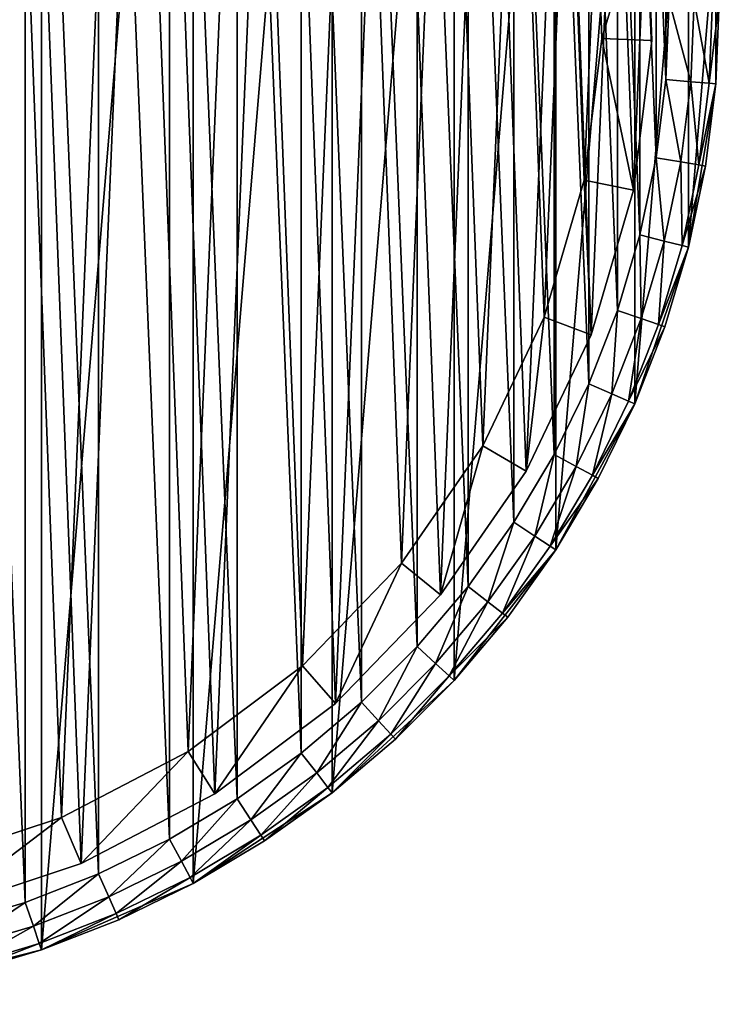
# Model space of a CAD drawing. Header units: millimetres. Extents: x 1 to 231, y -79 to 45.
# Tile 6 of 7: x 173 to 201, y -79 to -40. Entities that reach past the tile are written whole.
import ezdxf

# ---------------------------------------------------------------- set-up
doc = ezdxf.new("R2010")
doc.units = ezdxf.units.MM
doc.header["$LTSCALE"] = 25.4
doc.layers.get('0').update_dxf_attribs({"true_color": 0xff5454})

# ---------------------------------------------------------------- blocks, each defined once
blk = doc.blocks.new('PILLS-I-PLAFON-8266.STL')
at = {"color": 250, "true_color": 0x262626}
mesh = blk.add_polyface(dxfattribs=at)
corners = [(121.824, -29.181, 7.876), (120.737, -42.303, 7.876), (120.737, -35.697, 7.876), (121.824, -48.819, 7.876), (123.969, -22.932, 7.876), (123.969, -55.068, 7.876), (127.113, -17.122, 7.876), (127.113, -60.878, 7.876), (131.171, -11.909, 7.876), (131.171, -66.091, 7.876), (136.031, -7.434, 7.876), (136.031, -70.566, 7.876), (141.562, -3.821, 7.876), (141.562, -74.179, 7.876), (147.612, -1.167, 7.876), (147.612, -76.833, 7.876), (154.016, 0.454, 7.876), (154.016, -78.454, 7.876), (160.6, 1, 7.876), (160.6, -79, 7.876), (167.184, 0.454, 7.876), (167.184, -78.454, 7.876), (173.588, -1.167, 7.876), (173.588, -76.833, 7.876), (179.638, -3.821, 7.876), (179.638, -74.179, 7.876), (185.169, -7.434, 7.876), (185.169, -70.566, 7.876), (190.029, -11.909, 7.876), (190.029, -66.091, 7.876), (194.087, -17.122, 7.876), (194.087, -60.878, 7.876), (197.231, -22.932, 7.876), (197.231, -55.068, 7.876), (199.376, -29.181, 7.876), (199.376, -48.819, 7.876), (200.463, -35.697, 7.876), (200.463, -42.303, 7.876)]
mesh.append_faces([[corners[k] for k in face] for face in [(0, 1, 2), (35, 36, 37)]], dxfattribs={"vtx0": -1, "color": 250})
mesh.append_faces([[corners[k] for k in face] for face in [(1, 0, 3), (3, 4, 5), (5, 6, 7), (7, 8, 9), (9, 10, 11), (11, 12, 13), (13, 14, 15), (15, 16, 17), (17, 18, 19), (19, 20, 21), (21, 22, 23), (23, 24, 25), (25, 26, 27), (27, 28, 29), (29, 30, 31), (31, 32, 33), (33, 34, 35)]], dxfattribs={"vtx0": -1, "vtx1": -1, "color": 250})
mesh.append_faces([[corners[k] for k in face] for face in [(3, 0, 4), (5, 4, 6), (7, 6, 8), (9, 8, 10), (11, 10, 12), (13, 12, 14), (15, 14, 16), (17, 16, 18), (19, 18, 20), (21, 20, 22), (23, 22, 24), (25, 24, 26), (27, 26, 28), (29, 28, 30), (31, 30, 32), (33, 32, 34), (35, 34, 36)]], dxfattribs={"vtx0": -1, "vtx2": -1, "color": 250})
mesh = blk.add_polyface(dxfattribs=at)
corners = [(122.73, -42.138, 31.276), (122.73, -35.862, 31.276), (122.6, -39, 31.276), (123.118, -45.255, 31.276), (123.118, -32.745, 31.276), (123.763, -48.328, 31.276), (123.763, -29.672, 31.276), (124.659, -51.339, 31.276), (124.659, -26.661, 31.276), (125.801, -54.264, 31.276), (125.801, -23.736, 31.276), (127.18, -57.086, 31.276), (127.18, -20.914, 31.276), (128.788, -59.784, 31.276), (128.788, -18.216, 31.276), (130.613, -62.34, 31.276), (130.613, -15.66, 31.276), (132.642, -64.737, 31.276), (132.642, -13.263, 31.276), (134.863, -66.958, 31.276), (134.863, -11.042, 31.276), (137.26, -68.987, 31.276), (137.26, -9.013, 31.276), (139.816, -70.812, 31.276), (139.816, -7.188, 31.276), (142.514, -72.42, 31.276), (142.514, -5.58, 31.276), (145.336, -73.799, 31.276), (145.336, -4.201, 31.276), (148.261, -74.941, 31.276), (148.261, -3.059, 31.276), (151.272, -75.837, 31.276), (151.272, -2.163, 31.276), (154.345, -76.482, 31.276), (154.345, -1.518, 31.276), (157.462, -76.87, 31.276), (157.462, -1.13, 31.276), (160.6, -77, 31.276), (160.6, -1, 31.276), (163.738, -76.87, 31.276), (163.738, -1.13, 31.276), (166.855, -76.482, 31.276), (166.855, -1.518, 31.276), (169.928, -75.837, 31.276), (169.928, -2.163, 31.276), (172.939, -74.941, 31.276), (172.939, -3.059, 31.276), (175.864, -73.799, 31.276), (175.864, -4.201, 31.276), (178.686, -72.42, 31.276), (178.686, -5.58, 31.276), (181.384, -70.812, 31.276), (181.384, -7.188, 31.276), (183.94, -68.987, 31.276), (183.94, -9.013, 31.276), (186.337, -66.958, 31.276), (186.337, -11.042, 31.276), (188.558, -64.737, 31.276), (188.558, -13.263, 31.276), (190.587, -62.34, 31.276), (190.587, -15.66, 31.276), (192.412, -59.784, 31.276), (192.412, -18.216, 31.276), (194.02, -57.086, 31.276), (194.02, -20.914, 31.276), (195.399, -54.264, 31.276), (195.399, -23.736, 31.276), (196.541, -51.339, 31.276), (196.541, -26.661, 31.276), (197.437, -48.328, 31.276), (197.437, -29.672, 31.276), (198.082, -45.255, 31.276), (198.082, -32.745, 31.276), (198.47, -42.138, 31.276), (198.47, -35.862, 31.276), (198.6, -39, 31.276)]
mesh.append_faces([[corners[k] for k in face] for face in [(0, 1, 2), (74, 73, 75)]], dxfattribs={"vtx0": -1, "color": 250})
mesh.append_faces([[corners[k] for k in face] for face in [(1, 3, 4), (4, 5, 6), (6, 7, 8), (8, 9, 10), (10, 11, 12), (12, 13, 14), (14, 15, 16), (16, 17, 18), (18, 19, 20), (20, 21, 22), (22, 23, 24), (24, 25, 26), (26, 27, 28), (28, 29, 30), (30, 31, 32), (32, 33, 34), (34, 35, 36), (36, 37, 38), (38, 39, 40), (40, 41, 42), (42, 43, 44), (44, 45, 46), (46, 47, 48), (48, 49, 50), (50, 51, 52), (52, 53, 54), (54, 55, 56), (56, 57, 58), (58, 59, 60), (60, 61, 62), (62, 63, 64), (64, 65, 66), (66, 67, 68), (68, 69, 70), (70, 71, 72), (72, 73, 74)]], dxfattribs={"vtx0": -1, "vtx1": -1, "color": 250})
mesh.append_faces([[corners[k] for k in face] for face in [(1, 0, 3), (4, 3, 5), (6, 5, 7), (8, 7, 9), (10, 9, 11), (12, 11, 13), (14, 13, 15), (16, 15, 17), (18, 17, 19), (20, 19, 21), (22, 21, 23), (24, 23, 25), (26, 25, 27), (28, 27, 29), (30, 29, 31), (32, 31, 33), (34, 33, 35), (36, 35, 37), (38, 37, 39), (40, 39, 41), (42, 41, 43), (44, 43, 45), (46, 45, 47), (48, 47, 49), (50, 49, 51), (52, 51, 53), (54, 53, 55), (56, 55, 57), (58, 57, 59), (60, 59, 61), (62, 61, 63), (64, 63, 65), (66, 65, 67), (68, 67, 69), (70, 69, 71), (72, 71, 73)]], dxfattribs={"vtx0": -1, "vtx2": -1, "color": 250})
at = {"color": 7, "true_color": 0xffffff}
mesh = blk.add_polyface(dxfattribs=at)
corners = [(123.99, -46.397, 7.221), (123.532, -34.423, 7.221), (123.277, -40.428, 7.221), (124.746, -28.536, 7.221), (125.65, -52.174, 7.221), (126.889, -22.92, 7.221), (128.216, -57.609, 7.221), (128.292, -20.26, 7.221), (131.621, -62.563, 7.221), (129.905, -17.721, 7.221), (133.716, -13.072, 7.221), (135.776, -66.907, 7.221), (138.223, -9.095, 7.221), (140.574, -70.527, 7.221), (143.31, -5.893, 7.221), (145.89, -73.332, 7.221), (148.844, -3.548, 7.221), (151.588, -75.246, 7.221), (154.683, -2.122, 7.221), (157.519, -76.223, 7.221), (160.676, -1.65, 7.221), (163.53, -76.235, 7.221), (166.666, -2.146, 7.221), (169.465, -75.283, 7.221), (172.499, -3.596, 7.221), (175.17, -73.391, 7.221), (178.024, -5.963, 7.221), (180.498, -70.608, 7.221), (183.098, -9.186, 7.221), (185.311, -67.007, 7.221), (187.589, -13.181, 7.221), (189.484, -62.68, 7.221), (191.381, -17.845, 7.221), (192.908, -57.74, 7.221), (194.376, -23.057, 7.221), (195.496, -52.315, 7.221), (196.496, -28.681, 7.221), (197.18, -46.545, 7.221), (197.687, -34.573, 7.221), (197.917, -40.58, 7.221)]
mesh.append_faces([[corners[k] for k in face] for face in [(0, 1, 2), (38, 37, 39)]], dxfattribs={"vtx0": -1, "color": 7})
mesh.append_faces([[corners[k] for k in face] for face in [(1, 0, 3), (3, 4, 5), (5, 6, 7), (7, 8, 9), (9, 8, 10), (10, 11, 12), (12, 13, 14), (14, 15, 16), (16, 17, 18), (18, 19, 20), (20, 21, 22), (22, 23, 24), (24, 25, 26), (26, 27, 28), (28, 29, 30), (30, 31, 32), (32, 33, 34), (34, 35, 36), (36, 37, 38)]], dxfattribs={"vtx0": -1, "vtx1": -1, "color": 7})
mesh.append_faces([[corners[k] for k in face] for face in [(3, 0, 4), (5, 4, 6), (7, 6, 8), (10, 8, 11), (12, 11, 13), (14, 13, 15), (16, 15, 17), (18, 17, 19), (20, 19, 21), (22, 21, 23), (24, 23, 25), (26, 25, 27), (28, 27, 29), (30, 29, 31), (32, 31, 33), (34, 33, 35), (36, 35, 37)]], dxfattribs={"vtx0": -1, "vtx2": -1, "color": 7})
mesh = blk.add_polyface(dxfattribs=at)
corners = [(125.516, -34.668, 0.576), (125.95, -46.001, 0.576), (125.276, -40.352, 0.576), (126.666, -29.096, 0.576), (127.522, -51.468, 0.576), (128.694, -23.781, 0.576), (129.95, -56.613, 0.576), (130.022, -21.263, 0.576), (133.172, -61.301, 0.576), (131.548, -18.86, 0.576), (135.155, -14.461, 0.576), (137.105, -65.412, 0.576), (139.421, -10.697, 0.576), (141.646, -68.839, 0.576), (144.235, -7.666, 0.576), (146.678, -71.493, 0.576), (149.474, -5.447, 0.576), (152.071, -73.306, 0.576), (155, -4.096, 0.576), (157.684, -74.23, 0.576), (160.672, -3.65, 0.576), (163.373, -74.241, 0.576), (166.341, -4.119, 0.576), (168.99, -73.34, 0.576), (171.862, -5.492, 0.576), (174.39, -71.549, 0.576), (177.091, -7.732, 0.576), (179.433, -68.916, 0.576), (181.893, -10.783, 0.576), (183.988, -65.507, 0.576), (186.144, -14.564, 0.576), (187.937, -61.412, 0.576), (189.733, -18.978, 0.576), (191.178, -56.737, 0.576), (192.568, -23.91, 0.576), (193.627, -51.602, 0.576), (194.574, -29.234, 0.576), (195.221, -46.141, 0.576), (195.701, -34.81, 0.576), (195.918, -40.495, 0.576)]
mesh.append_faces([[corners[k] for k in face] for face in [(0, 1, 2), (37, 38, 39)]], dxfattribs={"vtx0": -1, "color": 7})
mesh.append_faces([[corners[k] for k in face] for face in [(1, 3, 4), (4, 5, 6), (6, 7, 8), (8, 10, 11), (11, 12, 13), (13, 14, 15), (15, 16, 17), (17, 18, 19), (19, 20, 21), (21, 22, 23), (23, 24, 25), (25, 26, 27), (27, 28, 29), (29, 30, 31), (31, 32, 33), (33, 34, 35), (35, 36, 37)]], dxfattribs={"vtx0": -1, "vtx1": -1, "color": 7})
mesh.append_faces([[corners[k] for k in face] for face in [(1, 0, 3), (4, 3, 5), (6, 5, 7), (8, 7, 9), (8, 9, 10), (11, 10, 12), (13, 12, 14), (15, 14, 16), (17, 16, 18), (19, 18, 20), (21, 20, 22), (23, 22, 24), (25, 24, 26), (27, 26, 28), (29, 28, 30), (31, 30, 32), (33, 32, 34), (35, 34, 36), (37, 36, 38)]], dxfattribs={"vtx0": -1, "vtx2": -1, "color": 7})
mesh = blk.add_polyface(dxfattribs=at)
corners = [(195.918, -40.495, 0.576), (197.687, -34.573, 2.576), (197.917, -40.58, 2.576), (195.701, -34.81, 0.576)]
mesh.append_faces([[corners[k] for k in face] for face in [(0, 1, 2), (1, 0, 3)]], dxfattribs={"vtx0": -1, "color": 7})
mesh = blk.add_polyface(dxfattribs=at)
corners = [(197.687, -34.573, 2.576), (197.917, -40.58, 7.221), (197.917, -40.58, 2.576), (197.687, -34.573, 7.221)]
mesh.append_faces([[corners[k] for k in face] for face in [(0, 1, 2), (1, 0, 3)]], dxfattribs={"vtx0": -1, "color": 7})
at = {"color": 250, "true_color": 0x262626}
mesh = blk.add_polyface(dxfattribs=at)
corners = [(200.463, -35.697, 7.876), (200.6, -39, 29.276), (200.463, -42.303, 7.876)]
mesh.append_faces([[corners[k] for k in face] for face in [(0, 1, 2)]], dxfattribs={"color": 250})
mesh = blk.add_polyface(dxfattribs=at)
corners = [(199.467, -42.221, 31.008), (198.6, -39, 31.276), (198.47, -42.138, 31.276), (199.6, -39, 31.008)]
mesh.append_faces([[corners[k] for k in face] for face in [(0, 1, 2), (1, 0, 3)]], dxfattribs={"vtx0": -1, "color": 250})
mesh = blk.add_polyface(dxfattribs=at)
corners = [(200.196, -42.281, 30.276), (199.6, -39, 31.008), (199.467, -42.221, 31.008), (200.332, -39, 30.276)]
mesh.append_faces([[corners[k] for k in face] for face in [(0, 1, 2), (1, 0, 3)]], dxfattribs={"vtx0": -1, "color": 250})
mesh = blk.add_polyface(dxfattribs=at)
corners = [(200.6, -39, 29.276), (200.196, -42.281, 30.276), (200.463, -42.303, 29.276), (200.332, -39, 30.276)]
mesh.append_faces([[corners[k] for k in face] for face in [(0, 1, 2), (1, 0, 3)]], dxfattribs={"vtx0": -1, "color": 250})
mesh = blk.add_polyface(dxfattribs=at)
corners = [(200.6, -39, 29.276), (200.463, -42.303, 29.276), (200.463, -42.303, 7.876)]
mesh.append_faces([[corners[k] for k in face] for face in [(0, 1, 2)]], dxfattribs={"color": 250})
at = {"color": 7, "true_color": 0xffffff}
mesh = blk.add_polyface(dxfattribs=at)
corners = [(195.918, -40.495, 0.576), (197.18, -46.545, 2.576), (195.221, -46.141, 0.576), (197.917, -40.58, 2.576)]
mesh.append_faces([[corners[k] for k in face] for face in [(0, 1, 2), (1, 0, 3)]], dxfattribs={"vtx0": -1, "color": 7})
mesh = blk.add_polyface(dxfattribs=at)
corners = [(197.917, -40.58, 2.576), (197.18, -46.545, 7.221), (197.18, -46.545, 2.576), (197.917, -40.58, 7.221)]
mesh.append_faces([[corners[k] for k in face] for face in [(0, 1, 2), (1, 0, 3)]], dxfattribs={"vtx0": -1, "color": 7})
at = {"color": 250, "true_color": 0x262626}
mesh = blk.add_polyface(dxfattribs=at)
corners = [(199.068, -45.419, 31.008), (198.47, -42.138, 31.276), (198.082, -45.255, 31.276), (199.467, -42.221, 31.008)]
mesh.append_faces([[corners[k] for k in face] for face in [(0, 1, 2), (1, 0, 3)]], dxfattribs={"vtx0": -1, "color": 250})
mesh = blk.add_polyface(dxfattribs=at)
corners = [(199.79, -45.54, 30.276), (199.467, -42.221, 31.008), (199.068, -45.419, 31.008), (200.196, -42.281, 30.276)]
mesh.append_faces([[corners[k] for k in face] for face in [(0, 1, 2), (1, 0, 3)]], dxfattribs={"vtx0": -1, "color": 250})
mesh = blk.add_polyface(dxfattribs=at)
corners = [(200.463, -42.303, 7.876), (200.054, -45.584, 29.276), (199.376, -48.819, 7.876)]
mesh.append_faces([[corners[k] for k in face] for face in [(0, 1, 2)]], dxfattribs={"color": 250})
mesh = blk.add_polyface(dxfattribs=at)
corners = [(200.463, -42.303, 29.276), (199.79, -45.54, 30.276), (200.054, -45.584, 29.276), (200.196, -42.281, 30.276)]
mesh.append_faces([[corners[k] for k in face] for face in [(0, 1, 2), (1, 0, 3)]], dxfattribs={"vtx0": -1, "color": 250})
mesh = blk.add_polyface(dxfattribs=at)
corners = [(200.463, -42.303, 29.276), (200.054, -45.584, 29.276), (200.463, -42.303, 7.876)]
mesh.append_faces([[corners[k] for k in face] for face in [(0, 1, 2)]], dxfattribs={"color": 250})
mesh = blk.add_polyface(dxfattribs=at)
corners = [(198.407, -48.574, 31.008), (198.082, -45.255, 31.276), (197.437, -48.328, 31.276), (199.068, -45.419, 31.008)]
mesh.append_faces([[corners[k] for k in face] for face in [(0, 1, 2), (1, 0, 3)]], dxfattribs={"vtx0": -1, "color": 250})
mesh = blk.add_polyface(dxfattribs=at)
corners = [(199.116, -48.754, 30.276), (199.068, -45.419, 31.008), (198.407, -48.574, 31.008), (199.79, -45.54, 30.276)]
mesh.append_faces([[corners[k] for k in face] for face in [(0, 1, 2), (1, 0, 3)]], dxfattribs={"vtx0": -1, "color": 250})
mesh = blk.add_polyface(dxfattribs=at)
corners = [(200.054, -45.584, 29.276), (199.116, -48.754, 30.276), (199.376, -48.819, 29.276), (199.79, -45.54, 30.276)]
mesh.append_faces([[corners[k] for k in face] for face in [(0, 1, 2), (1, 0, 3)]], dxfattribs={"vtx0": -1, "color": 250})
mesh = blk.add_polyface(dxfattribs=at)
corners = [(200.054, -45.584, 29.276), (199.376, -48.819, 29.276), (199.376, -48.819, 7.876)]
mesh.append_faces([[corners[k] for k in face] for face in [(0, 1, 2)]], dxfattribs={"color": 250})
at = {"color": 7, "true_color": 0xffffff}
mesh = blk.add_polyface(dxfattribs=at)
corners = [(195.221, -46.141, 0.576), (195.496, -52.315, 2.576), (193.627, -51.602, 0.576), (197.18, -46.545, 2.576)]
mesh.append_faces([[corners[k] for k in face] for face in [(0, 1, 2), (1, 0, 3)]], dxfattribs={"vtx0": -1, "color": 7})
mesh = blk.add_polyface(dxfattribs=at)
corners = [(197.18, -46.545, 2.576), (195.496, -52.315, 7.221), (195.496, -52.315, 2.576), (197.18, -46.545, 7.221)]
mesh.append_faces([[corners[k] for k in face] for face in [(0, 1, 2), (1, 0, 3)]], dxfattribs={"vtx0": -1, "color": 7})
at = {"color": 250, "true_color": 0x262626}
mesh = blk.add_polyface(dxfattribs=at)
corners = [(197.487, -51.663, 31.008), (197.437, -48.328, 31.276), (196.541, -51.339, 31.276), (198.407, -48.574, 31.008)]
mesh.append_faces([[corners[k] for k in face] for face in [(0, 1, 2), (1, 0, 3)]], dxfattribs={"vtx0": -1, "color": 250})
mesh = blk.add_polyface(dxfattribs=at)
corners = [(198.179, -51.901, 30.276), (198.407, -48.574, 31.008), (197.487, -51.663, 31.008), (199.116, -48.754, 30.276)]
mesh.append_faces([[corners[k] for k in face] for face in [(0, 1, 2), (1, 0, 3)]], dxfattribs={"vtx0": -1, "color": 250})
mesh = blk.add_polyface(dxfattribs=at)
corners = [(199.376, -48.819, 7.876), (198.433, -51.988, 29.276), (197.231, -55.068, 7.876)]
mesh.append_faces([[corners[k] for k in face] for face in [(0, 1, 2)]], dxfattribs={"color": 250})
mesh = blk.add_polyface(dxfattribs=at)
corners = [(199.376, -48.819, 29.276), (198.179, -51.901, 30.276), (198.433, -51.988, 29.276), (199.116, -48.754, 30.276)]
mesh.append_faces([[corners[k] for k in face] for face in [(0, 1, 2), (1, 0, 3)]], dxfattribs={"vtx0": -1, "color": 250})
mesh = blk.add_polyface(dxfattribs=at)
corners = [(199.376, -48.819, 29.276), (198.433, -51.988, 29.276), (199.376, -48.819, 7.876)]
mesh.append_faces([[corners[k] for k in face] for face in [(0, 1, 2)]], dxfattribs={"color": 250})
mesh = blk.add_polyface(dxfattribs=at)
corners = [(196.315, -54.666, 31.008), (196.541, -51.339, 31.276), (195.399, -54.264, 31.276), (197.487, -51.663, 31.008)]
mesh.append_faces([[corners[k] for k in face] for face in [(0, 1, 2), (1, 0, 3)]], dxfattribs={"vtx0": -1, "color": 250})
at = {"color": 7, "true_color": 0xffffff}
mesh = blk.add_polyface(dxfattribs=at)
corners = [(193.627, -51.602, 0.576), (192.908, -57.74, 2.576), (191.178, -56.737, 0.576), (195.496, -52.315, 2.576)]
mesh.append_faces([[corners[k] for k in face] for face in [(0, 1, 2), (1, 0, 3)]], dxfattribs={"vtx0": -1, "color": 7})
at = {"color": 250, "true_color": 0x262626}
mesh = blk.add_polyface(dxfattribs=at)
corners = [(196.986, -54.96, 30.276), (197.487, -51.663, 31.008), (196.315, -54.666, 31.008), (198.179, -51.901, 30.276)]
mesh.append_faces([[corners[k] for k in face] for face in [(0, 1, 2), (1, 0, 3)]], dxfattribs={"vtx0": -1, "color": 250})
mesh = blk.add_polyface(dxfattribs=at)
corners = [(198.433, -51.988, 29.276), (196.986, -54.96, 30.276), (197.231, -55.068, 29.276), (198.179, -51.901, 30.276)]
mesh.append_faces([[corners[k] for k in face] for face in [(0, 1, 2), (1, 0, 3)]], dxfattribs={"vtx0": -1, "color": 250})
mesh = blk.add_polyface(dxfattribs=at)
corners = [(198.433, -51.988, 29.276), (197.231, -55.068, 29.276), (197.231, -55.068, 7.876)]
mesh.append_faces([[corners[k] for k in face] for face in [(0, 1, 2)]], dxfattribs={"color": 250})
at = {"color": 7, "true_color": 0xffffff}
mesh = blk.add_polyface(dxfattribs=at)
corners = [(195.496, -52.315, 2.576), (192.908, -57.74, 7.221), (192.908, -57.74, 2.576), (195.496, -52.315, 7.221)]
mesh.append_faces([[corners[k] for k in face] for face in [(0, 1, 2), (1, 0, 3)]], dxfattribs={"vtx0": -1, "color": 7})
at = {"color": 250, "true_color": 0x262626}
mesh = blk.add_polyface(dxfattribs=at)
corners = [(194.899, -57.562, 31.008), (195.399, -54.264, 31.276), (194.02, -57.086, 31.276), (196.315, -54.666, 31.008)]
mesh.append_faces([[corners[k] for k in face] for face in [(0, 1, 2), (1, 0, 3)]], dxfattribs={"vtx0": -1, "color": 250})
mesh = blk.add_polyface(dxfattribs=at)
corners = [(195.543, -57.91, 30.276), (196.315, -54.666, 31.008), (194.899, -57.562, 31.008), (196.986, -54.96, 30.276)]
mesh.append_faces([[corners[k] for k in face] for face in [(0, 1, 2), (1, 0, 3)]], dxfattribs={"vtx0": -1, "color": 250})
mesh = blk.add_polyface(dxfattribs=at)
corners = [(197.231, -55.068, 7.876), (195.779, -58.038, 29.276), (194.087, -60.878, 7.876)]
mesh.append_faces([[corners[k] for k in face] for face in [(0, 1, 2)]], dxfattribs={"color": 250})
mesh = blk.add_polyface(dxfattribs=at)
corners = [(197.231, -55.068, 29.276), (195.543, -57.91, 30.276), (195.779, -58.038, 29.276), (196.986, -54.96, 30.276)]
mesh.append_faces([[corners[k] for k in face] for face in [(0, 1, 2), (1, 0, 3)]], dxfattribs={"vtx0": -1, "color": 250})
mesh = blk.add_polyface(dxfattribs=at)
corners = [(197.231, -55.068, 29.276), (195.779, -58.038, 29.276), (197.231, -55.068, 7.876)]
mesh.append_faces([[corners[k] for k in face] for face in [(0, 1, 2)]], dxfattribs={"color": 250})
at = {"color": 7, "true_color": 0xffffff}
mesh = blk.add_polyface(dxfattribs=at)
corners = [(191.178, -56.737, 0.576), (189.484, -62.68, 2.576), (187.937, -61.412, 0.576), (192.908, -57.74, 2.576)]
mesh.append_faces([[corners[k] for k in face] for face in [(0, 1, 2), (1, 0, 3)]], dxfattribs={"vtx0": -1, "color": 7})
at = {"color": 250, "true_color": 0x262626}
mesh = blk.add_polyface(dxfattribs=at)
corners = [(193.249, -60.331, 31.008), (194.02, -57.086, 31.276), (192.412, -59.784, 31.276), (194.899, -57.562, 31.008)]
mesh.append_faces([[corners[k] for k in face] for face in [(0, 1, 2), (1, 0, 3)]], dxfattribs={"vtx0": -1, "color": 250})
mesh = blk.add_polyface(dxfattribs=at)
corners = [(193.862, -60.731, 30.276), (194.899, -57.562, 31.008), (193.249, -60.331, 31.008), (195.543, -57.91, 30.276)]
mesh.append_faces([[corners[k] for k in face] for face in [(0, 1, 2), (1, 0, 3)]], dxfattribs={"vtx0": -1, "color": 250})
at = {"color": 7, "true_color": 0xffffff}
mesh = blk.add_polyface(dxfattribs=at)
corners = [(192.908, -57.74, 2.576), (189.484, -62.68, 7.221), (189.484, -62.68, 2.576), (192.908, -57.74, 7.221)]
mesh.append_faces([[corners[k] for k in face] for face in [(0, 1, 2), (1, 0, 3)]], dxfattribs={"vtx0": -1, "color": 7})
at = {"color": 250, "true_color": 0x262626}
mesh = blk.add_polyface(dxfattribs=at)
corners = [(195.779, -58.038, 29.276), (193.862, -60.731, 30.276), (194.087, -60.878, 29.276), (195.543, -57.91, 30.276)]
mesh.append_faces([[corners[k] for k in face] for face in [(0, 1, 2), (1, 0, 3)]], dxfattribs={"vtx0": -1, "color": 250})
mesh = blk.add_polyface(dxfattribs=at)
corners = [(195.779, -58.038, 29.276), (194.087, -60.878, 29.276), (194.087, -60.878, 7.876)]
mesh.append_faces([[corners[k] for k in face] for face in [(0, 1, 2)]], dxfattribs={"color": 250})
mesh = blk.add_polyface(dxfattribs=at)
corners = [(191.376, -62.954, 31.008), (192.412, -59.784, 31.276), (190.587, -62.34, 31.276), (193.249, -60.331, 31.008)]
mesh.append_faces([[corners[k] for k in face] for face in [(0, 1, 2), (1, 0, 3)]], dxfattribs={"vtx0": -1, "color": 250})
mesh = blk.add_polyface(dxfattribs=at)
corners = [(191.954, -63.404, 30.276), (193.249, -60.331, 31.008), (191.376, -62.954, 31.008), (193.862, -60.731, 30.276)]
mesh.append_faces([[corners[k] for k in face] for face in [(0, 1, 2), (1, 0, 3)]], dxfattribs={"vtx0": -1, "color": 250})
mesh = blk.add_polyface(dxfattribs=at)
corners = [(194.087, -60.878, 29.276), (191.954, -63.404, 30.276), (192.166, -63.569, 29.276), (193.862, -60.731, 30.276)]
mesh.append_faces([[corners[k] for k in face] for face in [(0, 1, 2), (1, 0, 3)]], dxfattribs={"vtx0": -1, "color": 250})
mesh = blk.add_polyface(dxfattribs=at)
corners = [(194.087, -60.878, 7.876), (192.166, -63.569, 29.276), (190.029, -66.091, 7.876)]
mesh.append_faces([[corners[k] for k in face] for face in [(0, 1, 2)]], dxfattribs={"color": 250})
mesh = blk.add_polyface(dxfattribs=at)
corners = [(194.087, -60.878, 29.276), (192.166, -63.569, 29.276), (194.087, -60.878, 7.876)]
mesh.append_faces([[corners[k] for k in face] for face in [(0, 1, 2)]], dxfattribs={"color": 250})
at = {"color": 7, "true_color": 0xffffff}
mesh = blk.add_polyface(dxfattribs=at)
corners = [(187.937, -61.412, 0.576), (185.311, -67.007, 2.576), (183.988, -65.507, 0.576), (189.484, -62.68, 2.576)]
mesh.append_faces([[corners[k] for k in face] for face in [(0, 1, 2), (1, 0, 3)]], dxfattribs={"vtx0": -1, "color": 7})
at = {"color": 250, "true_color": 0x262626}
mesh = blk.add_polyface(dxfattribs=at)
corners = [(189.293, -65.414, 31.008), (190.587, -62.34, 31.276), (188.558, -64.737, 31.276), (191.376, -62.954, 31.008)]
mesh.append_faces([[corners[k] for k in face] for face in [(0, 1, 2), (1, 0, 3)]], dxfattribs={"vtx0": -1, "color": 250})
at = {"color": 7, "true_color": 0xffffff}
mesh = blk.add_polyface(dxfattribs=at)
corners = [(189.484, -62.68, 2.576), (185.311, -67.007, 7.221), (185.311, -67.007, 2.576), (189.484, -62.68, 7.221)]
mesh.append_faces([[corners[k] for k in face] for face in [(0, 1, 2), (1, 0, 3)]], dxfattribs={"vtx0": -1, "color": 7})
at = {"color": 250, "true_color": 0x262626}
mesh = blk.add_polyface(dxfattribs=at)
corners = [(189.832, -65.91, 30.276), (191.376, -62.954, 31.008), (189.293, -65.414, 31.008), (191.954, -63.404, 30.276)]
mesh.append_faces([[corners[k] for k in face] for face in [(0, 1, 2), (1, 0, 3)]], dxfattribs={"vtx0": -1, "color": 250})
mesh = blk.add_polyface(dxfattribs=at)
corners = [(192.166, -63.569, 29.276), (189.832, -65.91, 30.276), (190.029, -66.091, 29.276), (191.954, -63.404, 30.276)]
mesh.append_faces([[corners[k] for k in face] for face in [(0, 1, 2), (1, 0, 3)]], dxfattribs={"vtx0": -1, "color": 250})
mesh = blk.add_polyface(dxfattribs=at)
corners = [(192.166, -63.569, 29.276), (190.029, -66.091, 29.276), (190.029, -66.091, 7.876)]
mesh.append_faces([[corners[k] for k in face] for face in [(0, 1, 2)]], dxfattribs={"color": 250})
mesh = blk.add_polyface(dxfattribs=at)
corners = [(187.014, -67.693, 31.008), (188.558, -64.737, 31.276), (186.337, -66.958, 31.276), (189.293, -65.414, 31.008)]
mesh.append_faces([[corners[k] for k in face] for face in [(0, 1, 2), (1, 0, 3)]], dxfattribs={"vtx0": -1, "color": 250})
at = {"color": 7, "true_color": 0xffffff}
mesh = blk.add_polyface(dxfattribs=at)
corners = [(183.988, -65.507, 0.576), (180.498, -70.608, 2.576), (179.433, -68.916, 0.576), (185.311, -67.007, 2.576)]
mesh.append_faces([[corners[k] for k in face] for face in [(0, 1, 2), (1, 0, 3)]], dxfattribs={"vtx0": -1, "color": 7})
at = {"color": 250, "true_color": 0x262626}
mesh = blk.add_polyface(dxfattribs=at)
corners = [(187.51, -68.232, 30.276), (189.293, -65.414, 31.008), (187.014, -67.693, 31.008), (189.832, -65.91, 30.276)]
mesh.append_faces([[corners[k] for k in face] for face in [(0, 1, 2), (1, 0, 3)]], dxfattribs={"vtx0": -1, "color": 250})
mesh = blk.add_polyface(dxfattribs=at)
corners = [(189.832, -65.91, 30.276), (187.691, -68.429, 29.276), (190.029, -66.091, 29.276), (187.51, -68.232, 30.276)]
mesh.append_faces([[corners[k] for k in face] for face in [(0, 1, 2), (1, 0, 3)]], dxfattribs={"vtx0": -1, "color": 250})
mesh = blk.add_polyface(dxfattribs=at)
corners = [(187.691, -68.429, 29.276), (185.169, -70.566, 7.876), (190.029, -66.091, 7.876)]
mesh.append_faces([[corners[k] for k in face] for face in [(0, 1, 2)]], dxfattribs={"color": 250})
mesh = blk.add_polyface(dxfattribs=at)
corners = [(187.691, -68.429, 29.276), (190.029, -66.091, 7.876), (190.029, -66.091, 29.276)]
mesh.append_faces([[corners[k] for k in face] for face in [(0, 1, 2)]], dxfattribs={"color": 250})
at = {"color": 7, "true_color": 0xffffff}
mesh = blk.add_polyface(dxfattribs=at)
corners = [(185.311, -67.007, 7.221), (180.498, -70.608, 2.576), (185.311, -67.007, 2.576), (180.498, -70.608, 7.221)]
mesh.append_faces([[corners[k] for k in face] for face in [(0, 1, 2), (1, 0, 3)]], dxfattribs={"vtx0": -1, "color": 7})
at = {"color": 250, "true_color": 0x262626}
mesh = blk.add_polyface(dxfattribs=at)
corners = [(184.554, -69.776, 31.008), (186.337, -66.958, 31.276), (183.94, -68.987, 31.276), (187.014, -67.693, 31.008)]
mesh.append_faces([[corners[k] for k in face] for face in [(0, 1, 2), (1, 0, 3)]], dxfattribs={"vtx0": -1, "color": 250})
mesh = blk.add_polyface(dxfattribs=at)
corners = [(185.004, -70.354, 30.276), (187.014, -67.693, 31.008), (184.554, -69.776, 31.008), (187.51, -68.232, 30.276)]
mesh.append_faces([[corners[k] for k in face] for face in [(0, 1, 2), (1, 0, 3)]], dxfattribs={"vtx0": -1, "color": 250})
mesh = blk.add_polyface(dxfattribs=at)
corners = [(187.51, -68.232, 30.276), (185.169, -70.566, 29.276), (187.691, -68.429, 29.276), (185.004, -70.354, 30.276)]
mesh.append_faces([[corners[k] for k in face] for face in [(0, 1, 2), (1, 0, 3)]], dxfattribs={"vtx0": -1, "color": 250})
mesh = blk.add_polyface(dxfattribs=at)
corners = [(185.169, -70.566, 29.276), (185.169, -70.566, 7.876), (187.691, -68.429, 29.276)]
mesh.append_faces([[corners[k] for k in face] for face in [(0, 1, 2)]], dxfattribs={"color": 250})
at = {"color": 7, "true_color": 0xffffff}
mesh = blk.add_polyface(dxfattribs=at)
corners = [(179.433, -68.916, 0.576), (175.17, -73.391, 2.576), (174.39, -71.549, 0.576), (180.498, -70.608, 2.576)]
mesh.append_faces([[corners[k] for k in face] for face in [(0, 1, 2), (1, 0, 3)]], dxfattribs={"vtx0": -1, "color": 7})
at = {"color": 250, "true_color": 0x262626}
mesh = blk.add_polyface(dxfattribs=at)
corners = [(181.931, -71.649, 31.008), (183.94, -68.987, 31.276), (181.384, -70.812, 31.276), (184.554, -69.776, 31.008)]
mesh.append_faces([[corners[k] for k in face] for face in [(0, 1, 2), (1, 0, 3)]], dxfattribs={"vtx0": -1, "color": 250})
mesh = blk.add_polyface(dxfattribs=at)
corners = [(182.331, -72.262, 30.276), (184.554, -69.776, 31.008), (181.931, -71.649, 31.008), (185.004, -70.354, 30.276)]
mesh.append_faces([[corners[k] for k in face] for face in [(0, 1, 2), (1, 0, 3)]], dxfattribs={"vtx0": -1, "color": 250})
at = {"color": 7, "true_color": 0xffffff}
mesh = blk.add_polyface(dxfattribs=at)
corners = [(180.498, -70.608, 7.221), (175.17, -73.391, 2.576), (180.498, -70.608, 2.576), (175.17, -73.391, 7.221)]
mesh.append_faces([[corners[k] for k in face] for face in [(0, 1, 2), (1, 0, 3)]], dxfattribs={"vtx0": -1, "color": 7})
at = {"color": 250, "true_color": 0x262626}
mesh = blk.add_polyface(dxfattribs=at)
corners = [(182.478, -72.487, 29.276), (179.638, -74.179, 7.876), (185.169, -70.566, 7.876)]
mesh.append_faces([[corners[k] for k in face] for face in [(0, 1, 2)]], dxfattribs={"color": 250})
mesh = blk.add_polyface(dxfattribs=at)
corners = [(185.004, -70.354, 30.276), (182.478, -72.487, 29.276), (185.169, -70.566, 29.276), (182.331, -72.262, 30.276)]
mesh.append_faces([[corners[k] for k in face] for face in [(0, 1, 2), (1, 0, 3)]], dxfattribs={"vtx0": -1, "color": 250})
mesh = blk.add_polyface(dxfattribs=at)
corners = [(182.478, -72.487, 29.276), (185.169, -70.566, 7.876), (185.169, -70.566, 29.276)]
mesh.append_faces([[corners[k] for k in face] for face in [(0, 1, 2)]], dxfattribs={"color": 250})
mesh = blk.add_polyface(dxfattribs=at)
corners = [(179.162, -73.299, 31.008), (181.384, -70.812, 31.276), (178.686, -72.42, 31.276), (181.931, -71.649, 31.008)]
mesh.append_faces([[corners[k] for k in face] for face in [(0, 1, 2), (1, 0, 3)]], dxfattribs={"vtx0": -1, "color": 250})
at = {"color": 7, "true_color": 0xffffff}
mesh = blk.add_polyface(dxfattribs=at)
corners = [(174.39, -71.549, 0.576), (169.465, -75.283, 2.576), (168.99, -73.34, 0.576), (175.17, -73.391, 2.576)]
mesh.append_faces([[corners[k] for k in face] for face in [(0, 1, 2), (1, 0, 3)]], dxfattribs={"vtx0": -1, "color": 7})
at = {"color": 250, "true_color": 0x262626}
mesh = blk.add_polyface(dxfattribs=at)
corners = [(179.51, -73.943, 30.276), (181.931, -71.649, 31.008), (179.162, -73.299, 31.008), (182.331, -72.262, 30.276)]
mesh.append_faces([[corners[k] for k in face] for face in [(0, 1, 2), (1, 0, 3)]], dxfattribs={"vtx0": -1, "color": 250})
mesh = blk.add_polyface(dxfattribs=at)
corners = [(176.266, -74.715, 31.008), (178.686, -72.42, 31.276), (175.864, -73.799, 31.276), (179.162, -73.299, 31.008)]
mesh.append_faces([[corners[k] for k in face] for face in [(0, 1, 2), (1, 0, 3)]], dxfattribs={"vtx0": -1, "color": 250})
mesh = blk.add_polyface(dxfattribs=at)
corners = [(182.331, -72.262, 30.276), (179.638, -74.179, 29.276), (182.478, -72.487, 29.276), (179.51, -73.943, 30.276)]
mesh.append_faces([[corners[k] for k in face] for face in [(0, 1, 2), (1, 0, 3)]], dxfattribs={"vtx0": -1, "color": 250})
mesh = blk.add_polyface(dxfattribs=at)
corners = [(179.638, -74.179, 29.276), (179.638, -74.179, 7.876), (182.478, -72.487, 29.276)]
mesh.append_faces([[corners[k] for k in face] for face in [(0, 1, 2)]], dxfattribs={"color": 250})
at = {"color": 7, "true_color": 0xffffff}
mesh = blk.add_polyface(dxfattribs=at)
corners = [(175.17, -73.391, 7.221), (169.465, -75.283, 2.576), (175.17, -73.391, 2.576), (169.465, -75.283, 7.221)]
mesh.append_faces([[corners[k] for k in face] for face in [(0, 1, 2), (1, 0, 3)]], dxfattribs={"vtx0": -1, "color": 7})
at = {"color": 250, "true_color": 0x262626}
mesh = blk.add_polyface(dxfattribs=at)
corners = [(176.56, -75.386, 30.276), (179.162, -73.299, 31.008), (176.266, -74.715, 31.008), (179.51, -73.943, 30.276)]
mesh.append_faces([[corners[k] for k in face] for face in [(0, 1, 2), (1, 0, 3)]], dxfattribs={"vtx0": -1, "color": 250})
mesh = blk.add_polyface(dxfattribs=at)
corners = [(173.263, -75.887, 31.008), (175.864, -73.799, 31.276), (172.939, -74.941, 31.276), (176.266, -74.715, 31.008)]
mesh.append_faces([[corners[k] for k in face] for face in [(0, 1, 2), (1, 0, 3)]], dxfattribs={"vtx0": -1, "color": 250})
mesh = blk.add_polyface(dxfattribs=at)
corners = [(176.668, -75.631, 29.276), (173.588, -76.833, 7.876), (179.638, -74.179, 7.876)]
mesh.append_faces([[corners[k] for k in face] for face in [(0, 1, 2)]], dxfattribs={"color": 250})
mesh = blk.add_polyface(dxfattribs=at)
corners = [(179.51, -73.943, 30.276), (176.668, -75.631, 29.276), (179.638, -74.179, 29.276), (176.56, -75.386, 30.276)]
mesh.append_faces([[corners[k] for k in face] for face in [(0, 1, 2), (1, 0, 3)]], dxfattribs={"vtx0": -1, "color": 250})
mesh = blk.add_polyface(dxfattribs=at)
corners = [(176.668, -75.631, 29.276), (179.638, -74.179, 7.876), (179.638, -74.179, 29.276)]
mesh.append_faces([[corners[k] for k in face] for face in [(0, 1, 2)]], dxfattribs={"color": 250})
mesh = blk.add_polyface(dxfattribs=at)
corners = [(170.174, -76.807, 31.008), (172.939, -74.941, 31.276), (169.928, -75.837, 31.276), (173.263, -75.887, 31.008)]
mesh.append_faces([[corners[k] for k in face] for face in [(0, 1, 2), (1, 0, 3)]], dxfattribs={"vtx0": -1, "color": 250})
mesh = blk.add_polyface(dxfattribs=at)
corners = [(173.501, -76.579, 30.276), (176.266, -74.715, 31.008), (173.263, -75.887, 31.008), (176.56, -75.386, 30.276)]
mesh.append_faces([[corners[k] for k in face] for face in [(0, 1, 2), (1, 0, 3)]], dxfattribs={"vtx0": -1, "color": 250})
mesh = blk.add_polyface(dxfattribs=at)
corners = [(176.56, -75.386, 30.276), (173.588, -76.833, 29.276), (176.668, -75.631, 29.276), (173.501, -76.579, 30.276)]
mesh.append_faces([[corners[k] for k in face] for face in [(0, 1, 2), (1, 0, 3)]], dxfattribs={"vtx0": -1, "color": 250})
mesh = blk.add_polyface(dxfattribs=at)
corners = [(173.588, -76.833, 29.276), (173.588, -76.833, 7.876), (176.668, -75.631, 29.276)]
mesh.append_faces([[corners[k] for k in face] for face in [(0, 1, 2)]], dxfattribs={"color": 250})
mesh = blk.add_polyface(dxfattribs=at)
corners = [(170.354, -77.516, 30.276), (173.263, -75.887, 31.008), (170.174, -76.807, 31.008), (173.501, -76.579, 30.276)]
mesh.append_faces([[corners[k] for k in face] for face in [(0, 1, 2), (1, 0, 3)]], dxfattribs={"vtx0": -1, "color": 250})
mesh = blk.add_polyface(dxfattribs=at)
corners = [(170.419, -77.776, 29.276), (167.184, -78.454, 7.876), (173.588, -76.833, 7.876)]
mesh.append_faces([[corners[k] for k in face] for face in [(0, 1, 2)]], dxfattribs={"color": 250})
mesh = blk.add_polyface(dxfattribs=at)
corners = [(173.501, -76.579, 30.276), (170.419, -77.776, 29.276), (173.588, -76.833, 29.276), (170.354, -77.516, 30.276)]
mesh.append_faces([[corners[k] for k in face] for face in [(0, 1, 2), (1, 0, 3)]], dxfattribs={"vtx0": -1, "color": 250})
mesh = blk.add_polyface(dxfattribs=at)
corners = [(170.419, -77.776, 29.276), (173.588, -76.833, 7.876), (173.588, -76.833, 29.276)]
mesh.append_faces([[corners[k] for k in face] for face in [(0, 1, 2)]], dxfattribs={"color": 250})

msp = doc.modelspace()

# ---------------------------------------------------------------- block references
at = {"color": 0}
msp.add_blockref('PILLS-I-PLAFON-8266.STL', (0, 0), dxfattribs=at)

doc.saveas('drawing.dxf')
